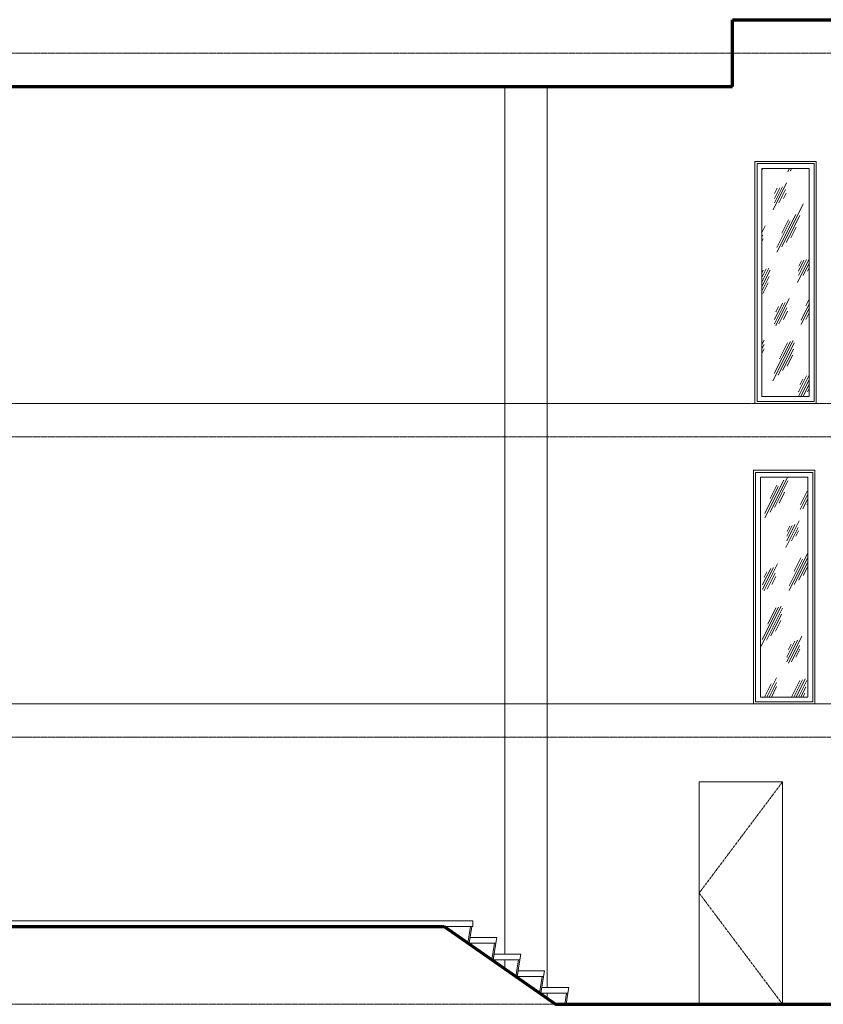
# Model space of a CAD drawing. Header units: inches. Extents: x -830 to 341, y -122 to 246.
# Tile 3 of 4: x -524 to -236, y -108 to 246. Entities that reach past the tile are written whole.
import ezdxf

# ---------------------------------------------------------------- set-up
doc = ezdxf.new("R2010")
doc.units = ezdxf.units.IN
doc.header["$MEASUREMENT"] = 0
doc.linetypes.add('Center 1_4_', pattern=[0.53125, 0.25, -0.09375, 0.09375, -0.09375])
doc.linetypes.add('Dash', pattern=[0.23622, 0.11811, -0.11811])
for name, color, linetype, lineweight in [('A-AREA', 32, 'Dash', 9), ('A-DETL', 90, 'Continuous', 9), ('A-DOOR', 31, 'Continuous', 9), ('A-FLOR', 192, 'Continuous', 9), ('A-FLOR-LEVL', 51, 'Continuous', 9), ('A-GLAZ', 151, 'Continuous', 9), ('A-WALL', 90, 'Continuous', 9), ('S-STRS', 90, 'Continuous', 9)]:
    doc.layers.add(name, color=color, linetype=linetype, lineweight=lineweight)
pattern_1 = [(63.435, (28.986, 47.244), (-8.6939, 26.0815), [10.8, -6.48, 10.8, -6.48, -13.738]), (63.435, (28.986, 47.244), (-8.6939, 26.0815), [-34.56, 0.158, -13.579]), (63.435, (28.986, 47.244), (-8.6939, 26.0815), [0.158, -34.402, 4.32, -9.418]), (63.435, (28.446, 47.784), (-8.6939, 26.0815), [8.64, -10.8, 6.48, -6.48, -15.898]), (63.435, (28.446, 47.784), (-8.6939, 26.0815), [-32.4, 0.158, -15.739]), (63.435, (28.446, 47.784), (-8.6939, 26.0815), [0.158, -32.242, 7.56, -8.338]), (63.435, (28.446, 49.404), (-8.6939, 26.0815), [6.48, -12.96, 4.32, -6.48, -18.058]), (63.435, (28.446, 49.404), (-8.6939, 26.0815), [-30.24, 0.158, -17.899]), (63.435, (28.446, 49.404), (-8.6939, 26.0815), [0.158, -30.082, 9.72, -8.338]), (63.435, (30.066, 47.784), (-8.6939, 26.0815), [6.48, -12.96, 5.4, -23.458]), (63.435, (31.686, 49.404), (-8.6939, 26.0815), [3.24, -16.2, 2.16, -26.698]), (63.435, (28.986, 52.104), (-8.6939, 26.0815), [2.16, -16.2, 2.16, -8.64, -19.138]), (63.435, (28.986, 52.104), (-8.6939, 26.0815), [-29.16, 0.158, -18.979]), (63.435, (28.986, 52.104), (-8.6939, 26.0815), [0.158, -29.002, 5.4, -13.738]), (63.435, (38.706, 50.484), (-8.6939, 26.0815), [10.8, -16.2, 12.96, -8.554]), (63.435, (38.706, 48.864), (-8.6939, 26.0815), [15.12, -10.8, 16.2, -6.394]), (63.435, (39.786, 49.404), (-8.6939, 26.0815), [17.28, -8.64, 12.96, -9.418]), (63.435, (41.406, 51.024), (-8.6939, 26.0815), [10.8, -15.12, 8.64, -13.738]), (63.435, (39.786, 54.264), (-8.6939, 26.0815), [5.4, -21.6, 6.48, -14.818]), (63.435, (43.026, 52.644), (-8.6939, 26.0815), [4.32, -21.6, 4.32, -18.058])]

# ---------------------------------------------------------------- blocks, each defined once
blk = doc.blocks.new('Planitar-Fixed - Default 1-V1-Left')
at = {"layer": 'A-GLAZ'}
h = blk.add_hatch(dxfattribs=at)
h.set_pattern_fill('FP_1', color=256, style=0, pattern_type=2)
h.set_pattern_definition(pattern_1)
h.paths.add_polyline_path([(-241.11, 2.48), (-241.11, 81.52), (-258.14, 81.52), (-258.14, 2.48)], flags=0)
for p, q in [((-238.62, 84), (-260.62, 84)), ((-260.62, 84), (-260.62, 0)), ((-259.88, 0.75), (-259.88, 83.25)), ((-259.88, 83.25), (-239.37, 83.25)), ((-258.14, 2.48), (-258.14, 81.52)), ((-258.14, 81.52), (-241.11, 81.52)), ((-241.11, 81.52), (-241.11, 2.48)), ((-239.37, 83.25), (-239.37, 0.75)), ((-238.62, 0), (-238.62, 84)), ((-260.62, 0), (-238.62, 0)), ((-239.37, 0.75), (-259.88, 0.75)), ((-241.11, 2.48), (-258.14, 2.48))]:
    blk.add_line(p, q, dxfattribs=at)
blk = doc.blocks.new('Planitar-Fixed - Default 1-V25-Left')
at = {"layer": 'A-GLAZ'}
h = blk.add_hatch(dxfattribs=at)
h.set_pattern_fill('FP_1', color=256, style=0, pattern_type=2)
h.set_pattern_definition(pattern_1)
h.paths.add_polyline_path([(-257.64, 110.48), (-240.61, 110.48), (-240.61, 192.52), (-257.64, 192.52), (-257.64, 127.52)], flags=0)
for p, q in [((-238.12, 195), (-260.12, 195)), ((-260.12, 195), (-260.12, 108)), ((-238.12, 108), (-238.12, 195)), ((-259.38, 108.75), (-259.38, 194.25)), ((-259.38, 194.25), (-238.87, 194.25)), ((-257.64, 110.48), (-257.64, 192.52)), ((-257.64, 192.52), (-240.61, 192.52)), ((-240.61, 192.52), (-240.61, 110.48)), ((-238.87, 194.25), (-238.87, 108.75)), ((-240.61, 110.48), (-257.64, 110.48)), ((-260.12, 108), (-238.12, 108)), ((-238.87, 108.75), (-259.38, 108.75))]:
    blk.add_line(p, q, dxfattribs=at)
blk = doc.blocks.new('Planitar - Single Door_Flush Panel - 2_-6_ x 6_-8_-4266043-Left')
at = {"layer": 'A-DOOR', "linetype": 'Dash'}
for p, q in [((-250.1875, -28), (-280.1875, -68)), ((-280.1875, -68), (-250.1875, -108))]:
    blk.add_line(p, q, dxfattribs=at)

msp = doc.modelspace()

# ---------------------------------------------------------------- linework, layer by layer
at = {"layer": 'A-AREA'}
msp.add_line((-69.225, 0), (-575.5, 0), dxfattribs=at)
at = {"layer": 'A-DETL', "lineweight": 70}
for p, q in [((-268.25, 222.001), (-268.25, 246)), ((-268.25, 246), (212, 246)), ((-575.75, 222.001), (-268.25, 222.001)), ((-566.448, -80), (-371.844, -80)), ((-371.844, -80), (-331.789, -108)), ((-331.789, -108), (-226.388, -108))]:
    msp.add_line(p, q, dxfattribs=at)
at = {"layer": 'A-FLOR'}
for p, q in [((-575.5, -78), (-361.5, -78)), ((-361.5, -80), (-371.844, -80)), ((-361.5, -78), (-361.5, -80))]:
    msp.add_line(p, q, dxfattribs=at)
at = {"layer": 'A-FLOR-LEVL', "linetype": 'Center 1_4_'}
for p, q in [((-829.787, 234), (340.707, 234)), ((-829.787, 108), (340.707, 108)), ((-829.787, 96), (261.569, 96)), ((-829.787, 0), (340.707, 0)), ((-829.787, -12), (261.569, -12)), ((-829.787, -108), (340.707, -108))]:
    msp.add_line(p, q, dxfattribs=at)
at = {"layer": 'A-WALL'}
for p, q in [((255, 246), (-268.25, 246)), ((-268.25, 222), (-268.25, 246)), ((-521.5, 222.001), (-575.75, 222.001)), ((-268.25, 222), (-521.5, 222)), ((-350, 222), (-350, -90)), ((-334.75, -102), (-334.75, 222)), ((-260.125, 108), (-260.125, 195)), ((-260.125, 195), (-238.125, 195)), ((-238.125, 195), (-238.125, 108)), ((-263.75, 108), (-524.343, 108)), ((-238.125, 108), (-260.125, 108)), ((-260.625, 0), (-260.625, 84)), ((-260.625, 84), (-238.625, 84)), ((-238.625, 84), (-238.625, 0)), ((-145.25, 0), (-575.569, 0)), ((-280.188, -108), (-280.188, -28)), ((-280.188, -28), (-250.188, -28)), ((-250.188, -28), (-250.188, -108)), ((-350, -91.969), (-350, -95.27)), ((-334.75, -105.93), (-334.75, -103.969))]:
    msp.add_line(p, q, dxfattribs=at)
at = {"layer": 'S-STRS'}
for p, q in [((-362.322, -79.969), (-363.306, -85.969)), ((-362.807, -85.969), (-361.823, -79.969)), ((-361.823, -79.969), (-362.322, -79.969)), ((-362.484, -84), (-362.807, -85.969)), ((-362.484, -84), (-352.875, -84)), ((-353.198, -85.969), (-352.875, -84)), ((-363.306, -85.969), (-362.807, -85.969)), ((-353.198, -85.969), (-362.807, -85.969)), ((-353.697, -85.969), (-354.681, -91.969)), ((-354.182, -91.969), (-353.198, -85.969)), ((-353.198, -85.969), (-353.697, -85.969)), ((-354.681, -91.969), (-354.182, -91.969)), ((-353.859, -90), (-354.182, -91.969)), ((-344.573, -91.969), (-354.182, -91.969)), ((-353.859, -90), (-344.25, -90)), ((-345.072, -91.969), (-346.056, -97.969)), ((-345.557, -97.969), (-344.573, -91.969)), ((-344.573, -91.969), (-345.072, -91.969)), ((-344.573, -91.969), (-344.25, -90)), ((-346.056, -97.969), (-345.557, -97.969)), ((-345.234, -96), (-345.557, -97.969)), ((-336.073, -97.969), (-345.557, -97.969)), ((-345.234, -96), (-335.75, -96)), ((-336.572, -97.969), (-337.556, -103.969)), ((-337.057, -103.969), (-336.073, -97.969)), ((-336.073, -97.969), (-336.572, -97.969)), ((-336.073, -97.969), (-335.75, -96)), ((-337.057, -103.969), (-336.734, -102)), ((-336.734, -102), (-327, -102)), ((-327.323, -103.969), (-327, -102)), ((-337.556, -103.969), (-337.057, -103.969)), ((-327.323, -103.969), (-337.057, -103.969)), ((-327.822, -103.969), (-328.483, -108)), ((-327.984, -108), (-327.323, -103.969)), ((-327.323, -103.969), (-327.822, -103.969))]:
    msp.add_line(p, q, dxfattribs=at)

# ---------------------------------------------------------------- block references
at = {"layer": 'A-DOOR'}
msp.add_blockref('Planitar - Single Door_Flush Panel - 2_-6_ x 6_-8_-4266043-Left', (0, 0), dxfattribs=at)
at = {"layer": 'A-GLAZ'}
for name in ['Planitar-Fixed - Default 1-V25-Left', 'Planitar-Fixed - Default 1-V1-Left']:
    msp.add_blockref(name, (0, 0), dxfattribs=at)

doc.saveas('drawing.dxf')
